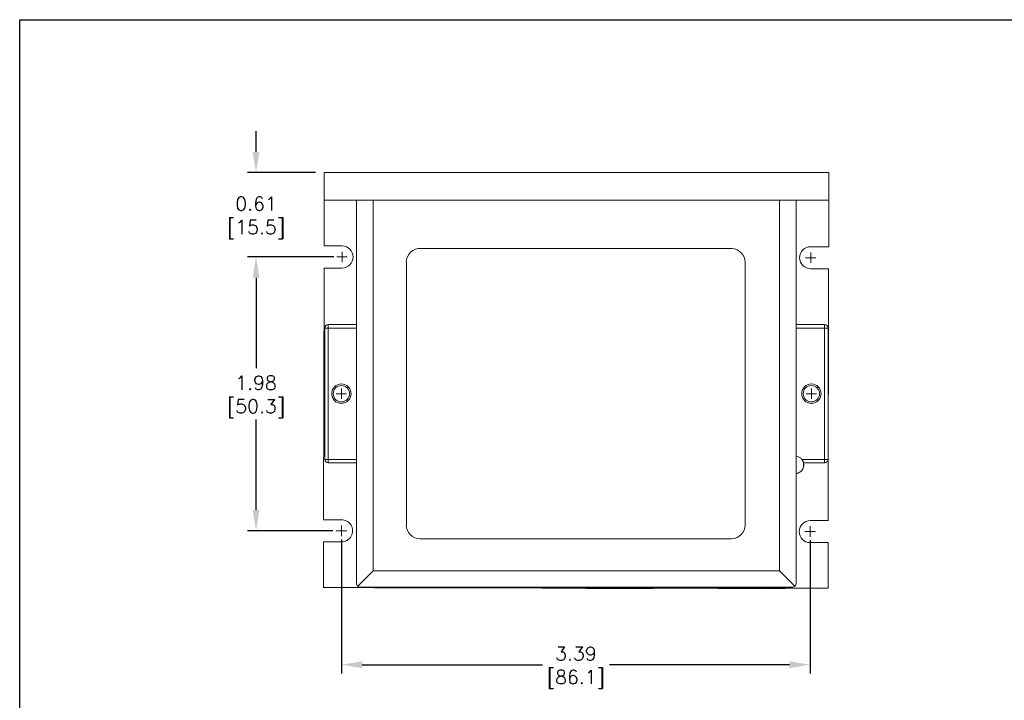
# Model space of a CAD drawing. Extents: x 864.9 to 875.8, y 112.8 to 120.6.
# Tile 6 of 7: x 864.9 to 872, y 115.6 to 120.6. Entities that reach past the tile are written whole.
import ezdxf

# ---------------------------------------------------------------- set-up
doc = ezdxf.new("R2010")
doc.units = 0
doc.header["$LTSCALE"] = 4
doc.header["$MEASUREMENT"] = 0
doc.layers.get('0').update_dxf_attribs({"linetype": 'CONTINUOUS'})
doc.layers.get('DEFPOINTS').update_dxf_attribs({"linetype": 'CONTINUOUS'})
doc.layers.add('Dimensions', color=140, linetype='CONTINUOUS')
doc.layers.add('Dimensions @ 1', color=140, linetype='CONTINUOUS')
doc.styles.get("Standard").update_dxf_attribs({"font": 'romans.shx'})
doc.dimstyles.get("Standard").update_dxf_attribs({"dimtxt": 0.1, "dimasz": 0.15, "dimexe": 0.0625, "dimexo": 0.0625, "dimgap": 0.03, "dimtad": 0, "dimtih": 1, "dimtoh": 1, "dimzin": 0, "dimdsep": 46, "dimtxsty": 'Standard', "dimcen": 0, "dimclrd": 256, "dimclre": 256, "dimclrt": 256, "dimadec": 0, "dimazin": 0, "dimtfac": 1, "dimtofl": 0, "dimtmove": 0, "dimatfit": 3, "dimfxl": 0, "dimtolj": 1, "dimtzin": 0, "dimlwd": -1, "dimlwe": 25, "dimarcsym": 0})

# ---------------------------------------------------------------- blocks, each defined once
blk = doc.blocks.new('*D2')
at = {"layer": 'DEFPOINTS', "color": 0}
for p in [(867.2102, 118.8423), (866.5844, 116.8632), (867.2028, 116.8632)]:
    blk.add_point(p, dxfattribs=at)
at = {"layer": 'Dimensions', "lineweight": 25}
for p, q in [((867.1477, 118.8423), (866.5219, 118.8423)), ((867.1403, 116.8632), (866.5219, 116.8632))]:
    blk.add_line(p, q, dxfattribs=at)
at = {"layer": 'Dimensions'}
for p, q in [((866.5844, 118.6923), (866.5844, 118.0389)), ((866.5844, 117.0132), (866.5844, 117.6665))]:
    blk.add_line(p, q, dxfattribs=at)
for points in [[(866.5594, 118.6923), (866.6094, 118.6923), (866.5844, 118.8423)], [(866.5594, 117.0132), (866.6094, 117.0132), (866.5844, 116.8632)]]:
    blk.add_solid(points, dxfattribs=at)
at = {"layer": 'Dimensions', "char_height": 0.1, "attachment_point": 5}
for s, insert in [('\\A1;1.98', (866.5844, 117.9327)), ('\\A1;[50.3]', (866.5844, 117.7465))]:
    blk.add_mtext(s, dxfattribs=dict(at, insert=insert))
blk = doc.blocks.new('*D3')
at = {"layer": 'DEFPOINTS', "color": 0}
for p in [(866.5844, 119.4522), (867.0771, 119.4522), (867.2102, 118.8423)]:
    blk.add_point(p, dxfattribs=at)
at = {"layer": 'Dimensions'}
for p, q in [((866.5844, 119.6022), (866.5844, 119.7522)), ((866.5844, 118.6923), (866.5844, 118.5423))]:
    blk.add_line(p, q, dxfattribs=at)
at = {"layer": 'Dimensions', "lineweight": 25}
for p, q in [((867.0146, 119.4522), (866.5219, 119.4522)), ((867.1477, 118.8423), (866.5219, 118.8423))]:
    blk.add_line(p, q, dxfattribs=at)
at = {"layer": 'Dimensions'}
for points in [[(866.5594, 119.6022), (866.6094, 119.6022), (866.5844, 119.4522)], [(866.5594, 118.6923), (866.6094, 118.6923), (866.5844, 118.8423)]]:
    blk.add_solid(points, dxfattribs=at)
at = {"layer": 'Dimensions', "char_height": 0.1, "attachment_point": 5}
for s, insert in [('\\A1;0.61', (866.5844, 119.2272)), ('\\A1;[15.5]', (866.5844, 119.041))]:
    blk.add_mtext(s, dxfattribs=dict(at, insert=insert))
blk = doc.blocks.new('*D4')
at = {"layer": 'DEFPOINTS', "color": 0}
for p in [(867.2028, 116.8632), (870.5913, 116.8576), (870.5913, 115.8953)]:
    blk.add_point(p, dxfattribs=at)
at = {"layer": 'Dimensions', "lineweight": 25}
for p, q in [((867.2028, 116.8007), (867.2028, 115.8328)), ((870.5913, 116.7951), (870.5913, 115.8328))]:
    blk.add_line(p, q, dxfattribs=at)
at = {"layer": 'Dimensions'}
for p, q in [((867.3528, 115.8953), (868.6551, 115.8953)), ((870.4413, 115.8953), (869.1389, 115.8953))]:
    blk.add_line(p, q, dxfattribs=at)
for points in [[(867.3528, 115.9203), (867.3528, 115.8703), (867.2028, 115.8953)], [(870.4413, 115.9203), (870.4413, 115.8703), (870.5913, 115.8953)]]:
    blk.add_solid(points, dxfattribs=at)
at = {"layer": 'Dimensions', "char_height": 0.1, "attachment_point": 5}
for s, insert in [('\\A1;3.39', (868.897, 115.9753)), ('\\A1;[86.1]', (868.897, 115.7891))]:
    blk.add_mtext(s, dxfattribs=dict(at, insert=insert))

msp = doc.modelspace()

# ---------------------------------------------------------------- linework, layer by layer
at = {"color": 7, "lineweight": 0}
for p, q in [((867.0768, 119.2553), (867.0771, 119.4522)), ((867.0771, 119.4522), (870.7253, 119.4522)), ((870.7251, 119.2493), (870.7253, 119.4522)), ((867.0762, 118.9224), (867.0768, 119.2553)), ((867.3113, 119.2535), (867.0768, 119.2539)), ((867.3113, 119.2535), (867.3113, 116.4848)), ((867.4313, 119.2535), (867.3113, 119.2535)), ((870.3699, 119.2535), (867.4313, 119.2535)), ((867.4313, 116.5748), (867.4313, 119.2535)), ((870.7251, 119.2535), (870.3699, 119.2535)), ((870.3699, 119.2535), (870.3699, 116.5748)), ((870.4899, 116.4848), (870.4899, 119.2535)), ((870.7246, 118.9165), (870.7251, 119.2493)), ((867.0762, 118.9224), (867.2062, 118.9222)), ((867.7761, 118.9037), (870.0251, 118.9037)), ((870.5946, 118.9167), (870.7246, 118.9165)), ((867.1681, 118.8423), (867.244, 118.8423)), ((867.2061, 118.8043), (867.2061, 118.8802)), ((870.5566, 118.8367), (870.6324, 118.8367)), ((870.5945, 118.7988), (870.5945, 118.8747)), ((867.073, 116.9433), (867.076, 118.7625)), ((867.2059, 118.7623), (867.076, 118.7625)), ((867.6712, 116.9046), (867.6712, 118.8039)), ((870.1201, 118.8039), (870.1201, 116.9045)), ((870.7243, 118.7566), (870.5944, 118.7568)), ((870.7213, 116.9374), (870.7243, 118.7566)), ((867.0814, 118.3289), (867.0814, 117.3794)), ((867.1064, 118.3289), (867.0814, 118.3289)), ((867.3113, 118.3539), (867.1064, 118.3539)), ((867.1064, 118.3289), (867.1064, 118.3539)), ((867.1064, 117.3794), (867.1064, 118.3289)), ((867.1064, 118.3289), (867.3113, 118.3289)), ((870.6948, 118.3539), (870.4899, 118.3539)), ((870.4899, 118.3289), (870.6948, 118.3289)), ((870.6948, 118.3539), (870.6948, 118.3289)), ((870.7198, 118.3289), (870.6948, 118.3289)), ((870.6948, 118.3289), (870.6948, 117.3794)), ((870.7198, 117.3794), (870.7198, 118.3289)), ((867.2014, 117.8162), (867.2014, 117.8921)), ((870.5998, 117.8162), (870.5998, 117.8921)), ((867.1635, 117.8542), (867.2393, 117.8542)), ((870.5619, 117.8542), (870.6378, 117.8542)), ((867.0814, 117.3794), (867.1064, 117.3794)), ((867.1064, 117.3544), (867.1064, 117.3794)), ((867.3113, 117.3794), (867.1064, 117.3794)), ((867.1064, 117.3544), (867.3113, 117.3544)), ((870.6948, 117.3794), (870.5306, 117.3794)), ((870.5427, 117.3544), (870.6948, 117.3544)), ((870.6948, 117.3794), (870.7198, 117.3794)), ((870.6948, 117.3544), (870.6948, 117.3794)), ((867.073, 116.9433), (867.2004, 116.9431)), ((867.2028, 116.8252), (867.2028, 116.9011)), ((870.5913, 116.8197), (870.5913, 116.8956)), ((870.5914, 116.9376), (870.7213, 116.9374)), ((867.1649, 116.8632), (867.2407, 116.8632)), ((870.5533, 116.8576), (870.6292, 116.8576)), ((867.0722, 116.4536), (867.0727, 116.7834)), ((867.2027, 116.7832), (867.0727, 116.7834)), ((870.0251, 116.8046), (867.7711, 116.8046)), ((870.7211, 116.7775), (870.5911, 116.7777)), ((870.7205, 116.4476), (870.7211, 116.7775)), ((867.4313, 116.5748), (867.3201, 116.4636)), ((870.3699, 116.5748), (867.4313, 116.5748)), ((870.3699, 116.5748), (870.4811, 116.4636)), ((867.0722, 116.4536), (867.4417, 116.453)), ((867.3413, 116.4548), (870.4599, 116.4548)), ((867.4417, 116.4514), (867.4417, 116.4548)), ((867.5167, 116.4514), (867.4417, 116.4514)), ((867.5167, 116.4548), (867.5167, 116.4514)), ((867.5667, 116.4514), (867.5167, 116.4514)), ((867.5667, 116.4514), (867.5667, 116.4548)), ((867.7166, 116.4514), (867.5667, 116.4514)), ((867.7166, 116.4548), (867.7166, 116.4514)), ((867.7666, 116.4514), (867.7166, 116.4514)), ((867.7666, 116.4514), (867.7666, 116.4548)), ((867.9165, 116.4514), (867.7666, 116.4514)), ((867.9165, 116.4548), (867.9165, 116.4514)), ((867.9665, 116.4514), (867.9165, 116.4514)), ((867.9665, 116.4514), (867.9665, 116.4548)), ((868.1164, 116.4514), (867.9665, 116.4514)), ((868.1164, 116.4548), (868.1164, 116.4514)), ((868.1664, 116.4514), (868.1164, 116.4514)), ((868.1664, 116.4514), (868.1664, 116.4548)), ((868.3163, 116.4514), (868.1664, 116.4514)), ((868.3163, 116.4548), (868.3163, 116.4514)), ((868.3663, 116.4514), (868.3163, 116.4514)), ((868.3663, 116.4514), (868.3663, 116.4548)), ((868.5162, 116.4514), (868.3663, 116.4514)), ((868.3777, 116.4514), (868.65, 116.451)), ((868.5162, 116.4548), (868.5162, 116.4514)), ((868.5662, 116.4514), (868.5162, 116.4514)), ((868.5662, 116.4514), (868.5662, 116.4548)), ((868.6412, 116.4514), (868.5662, 116.4514)), ((868.6412, 116.4548), (868.6412, 116.4514)), ((868.6499, 116.4481), (868.65, 116.452)), ((868.6499, 116.4481), (868.6791, 116.448)), ((868.65, 116.4548), (868.65, 116.452)), ((868.6791, 116.4519), (868.65, 116.452)), ((868.6791, 116.4548), (868.6791, 116.4522)), ((868.6791, 116.4491), (868.6791, 116.4522)), ((868.8178, 116.4516), (868.6791, 116.4522)), ((868.6791, 116.4491), (868.6791, 116.448)), ((868.8177, 116.4477), (868.6791, 116.4483)), ((868.8177, 116.4477), (868.8178, 116.4516)), ((868.8177, 116.4477), (868.8335, 116.4476)), ((868.8237, 116.4548), (868.8256, 116.4477)), ((868.8256, 116.4477), (868.8276, 116.4548)), ((868.8335, 116.4476), (868.8335, 116.4516)), ((868.9677, 116.451), (868.8335, 116.4516)), ((868.9677, 116.4471), (868.8335, 116.4476)), ((868.9677, 116.4471), (868.9677, 116.451)), ((868.9677, 116.4471), (868.9834, 116.447)), ((868.9735, 116.4548), (868.9755, 116.447)), ((868.9755, 116.447), (868.9777, 116.4548)), ((868.9834, 116.447), (868.9834, 116.4509)), ((869.1176, 116.4504), (868.9834, 116.4509)), ((869.1176, 116.4464), (868.9834, 116.447)), ((869.1176, 116.4464), (869.1176, 116.4504)), ((869.1176, 116.4464), (869.1333, 116.4464)), ((869.1233, 116.4548), (869.1255, 116.4464)), ((869.1255, 116.4464), (869.1278, 116.4548)), ((869.1333, 116.4464), (869.1334, 116.4503)), ((869.2675, 116.4458), (869.1333, 116.4464)), ((869.2676, 116.4497), (869.1334, 116.4503)), ((869.2675, 116.4458), (869.2676, 116.4497)), ((869.2675, 116.4458), (869.2833, 116.4457)), ((869.273, 116.4548), (869.2754, 116.4458)), ((869.2754, 116.4458), (869.2779, 116.4548)), ((869.2833, 116.4457), (869.2833, 116.4497)), ((869.4527, 116.4489), (869.2833, 116.4497)), ((869.4527, 116.445), (869.2833, 116.4457)), ((869.4527, 116.4548), (869.4527, 116.4489)), ((869.4527, 116.4497), (869.4548, 116.4497)), ((869.4527, 116.4489), (869.4527, 116.445)), ((869.4548, 116.4548), (869.4548, 116.4519)), ((869.4548, 116.448), (869.4548, 116.4519)), ((869.4839, 116.4518), (869.4548, 116.4519)), ((869.4548, 116.448), (869.4839, 116.4479)), ((869.4839, 116.4548), (869.4839, 116.4518)), ((869.4839, 116.4518), (869.4839, 116.4481)), ((869.4839, 116.4481), (869.484, 116.448)), ((869.4839, 116.448), (869.4839, 116.4479)), ((869.4839, 116.448), (869.4918, 116.448)), ((869.484, 116.448), (869.485, 116.4518)), ((869.485, 116.4518), (869.4858, 116.4548)), ((869.4918, 116.4518), (869.485, 116.4518)), ((869.4918, 116.4518), (869.4918, 116.452)), ((869.626, 116.4517), (869.4918, 116.452)), ((869.4918, 116.4518), (869.4918, 116.448)), ((869.626, 116.4478), (869.4918, 116.448)), ((869.626, 116.4478), (869.626, 116.4517)), ((869.626, 116.4478), (869.6418, 116.4477)), ((869.632, 116.4548), (869.6339, 116.4478)), ((869.6339, 116.4478), (869.6358, 116.4548)), ((869.6418, 116.4477), (869.6418, 116.4517)), ((869.776, 116.4514), (869.6418, 116.4517)), ((869.7759, 116.4475), (869.6418, 116.4477)), ((869.7759, 116.4475), (869.776, 116.4514)), ((869.7759, 116.4475), (869.7917, 116.4475)), ((869.7819, 116.4548), (869.7838, 116.4475)), ((869.7838, 116.4475), (869.7858, 116.4548)), ((869.7917, 116.4475), (869.7917, 116.4514)), ((869.9259, 116.4512), (869.7917, 116.4514)), ((869.9259, 116.4472), (869.7917, 116.4475)), ((869.9259, 116.4472), (869.9259, 116.4512)), ((869.9259, 116.4472), (869.9416, 116.4472)), ((869.9317, 116.4548), (869.9337, 116.4472)), ((869.9337, 116.4472), (869.9358, 116.4548)), ((869.9416, 116.4472), (869.9416, 116.4511)), ((870.0758, 116.4509), (869.9416, 116.4511)), ((870.0758, 116.447), (869.9416, 116.4472)), ((870.0758, 116.447), (870.0758, 116.4509)), ((870.0758, 116.447), (870.0915, 116.4469)), ((870.0816, 116.4548), (870.0837, 116.4469)), ((870.0837, 116.4469), (870.0858, 116.4548)), ((870.0915, 116.4469), (870.0916, 116.4509)), ((870.2257, 116.4467), (870.0915, 116.4469)), ((870.2257, 116.4506), (870.0916, 116.4509)), ((870.2257, 116.4467), (870.2257, 116.4506)), ((870.2257, 116.4467), (870.2415, 116.4466)), ((870.2314, 116.4548), (870.2336, 116.4467)), ((870.2336, 116.4467), (870.2358, 116.4548)), ((870.2415, 116.4466), (870.2415, 116.4506)), ((870.4109, 116.4503), (870.2415, 116.4506)), ((870.4109, 116.4463), (870.2415, 116.4466)), ((870.4109, 116.4548), (870.4109, 116.4503)), ((870.4109, 116.4503), (870.4109, 116.4463)), ((870.4109, 116.4481), (870.7205, 116.4476))]:
    msp.add_line(p, q, dxfattribs=at)
for centre, radius in [((867.2014, 117.8542), 0.07), ((867.2014, 117.8542), 0.059), ((870.5998, 117.8542), 0.07), ((870.5998, 117.8542), 0.059)]:
    msp.add_circle(centre, radius, dxfattribs=at)
for centre, radius, start, end in [((867.2061, 118.8423), 0.08, 269.90625, 89.90625), ((867.7711, 118.8039), 0.1, 87.13402, 180), ((870.0201, 118.8039), 0.1, 0, 87.13402), ((870.5945, 118.8367), 0.08, 89.90625, 269.90625), ((867.1064, 118.3289), 0.025, 90, 180), ((870.6948, 118.3289), 0.025, 0, 90), ((867.1064, 117.3794), 0.025, 180, 270), ((870.6948, 117.3794), 0.025, 270, 0), ((867.2028, 116.8632), 0.08, 269.90625, 91.7339), ((867.7711, 116.9046), 0.1, 180, 270), ((870.0201, 116.9045), 0.1, 272.86598, 0), ((870.5913, 116.8576), 0.08, 89.90625, 269.90625), ((867.3413, 116.4848), 0.03, 180, 225), ((867.3413, 116.4848), 0.03, 225, 270), ((870.4599, 116.4848), 0.03, 270, 315), ((870.4599, 116.4848), 0.03, 315, 0)]:
    msp.add_arc(centre, radius, start, end, dxfattribs=at)
for points, knots in [([(870.4899, 117.4017), (870.4943, 117.4012), (870.4988, 117.4003), (870.509, 117.3968), (870.5148, 117.3937), (870.5249, 117.386), (870.5295, 117.3813), (870.5367, 117.3708), (870.5395, 117.3649), (870.5422, 117.3557), (870.5428, 117.3525), (870.5436, 117.3461), (870.5437, 117.3427), (870.5436, 117.3394)], [0.0154158, 0.0154158, 0.0154158, 0.0154158, 0.0494224, 0.0494224, 0.0979516, 0.0979516, 0.1465129, 0.1465129, 0.1950731, 0.1950731, 0.2196242, 0.2196242, 0.2448451, 0.2448451, 0.2448451, 0.2448451]), ([(870.5436, 117.3394), (870.5437, 117.3361), (870.5436, 117.3328), (870.5428, 117.3263), (870.5421, 117.3231), (870.5394, 117.3139), (870.5366, 117.3081), (870.5293, 117.2976), (870.5248, 117.2929), (870.5146, 117.2852), (870.5088, 117.2822), (870.4986, 117.2788), (870.4943, 117.2779), (870.4899, 117.2774)], [0, 0, 0, 0, 0.0252209, 0.0252209, 0.049772, 0.049772, 0.0983322, 0.0983322, 0.1468935, 0.1468935, 0.1954227, 0.1954227, 0.2287973, 0.2287973, 0.2287973, 0.2287973]), ([(870.5441, 117.3388), (870.5442, 117.3355), (870.5441, 117.3322), (870.5433, 117.3257), (870.5426, 117.3226), (870.5399, 117.3134), (870.537, 117.3075), (870.5298, 117.297), (870.5252, 117.2923), (870.5151, 117.2847), (870.5093, 117.2816), (870.4989, 117.2782), (870.4944, 117.2772), (870.4899, 117.2768)], [0, 0, 0, 0, 0.0252209, 0.0252209, 0.049772, 0.049772, 0.0983322, 0.0983322, 0.1468935, 0.1468935, 0.1954227, 0.1954227, 0.2300145, 0.2300145, 0.2300145, 0.2300145]), ([(870.5303, 117.3797), (870.5315, 117.3784), (870.5326, 117.3769), (870.5372, 117.3702), (870.54, 117.3643), (870.5427, 117.3551), (870.5433, 117.352), (870.5441, 117.3455), (870.5442, 117.3421), (870.5441, 117.3388)], [0.1330059, 0.1330059, 0.1330059, 0.1330059, 0.1465129, 0.1465129, 0.1950731, 0.1950731, 0.2196242, 0.2196242, 0.2448451, 0.2448451, 0.2448451, 0.2448451])]:
    msp.add_open_spline(points, degree=3, knots=knots, dxfattribs=at)
at = {"layer": 'DEFPOINTS'}
msp.add_lwpolyline([(875.7879, 112.7502), (864.8757, 112.7502), (864.8757, 120.5574), (875.7879, 120.5574)], close=True, dxfattribs=at)

# ---------------------------------------------------------------- dimensions: what is measured, and where the dimension line sits
at = {"layer": 'Dimensions @ 1'}
for base, p2, override, picture, middle in [((866.5844, 119.4522), (867.0771, 119.4522), {"dimscale": 1, "dimpost": '\\X', "dimtix": 0, "dimtofl": 0, "dimtmove": 1, "dimatfit": 3}, '*D3', (866.5844, 119.1472)), ((866.5844, 116.8632), (867.2028, 116.8632), {"dimscale": 1, "dimpost": '\\X', "dimtix": 0, "dimtofl": 0, "dimtmove": 0, "dimatfit": 3}, '*D2', (866.5844, 117.8527))]:
    dim = msp.add_linear_dim(base=base, p1=(867.2102, 118.8423), p2=p2, angle=90, dimstyle='Standard', override=override, dxfattribs=at)
    dim.commit()
    dim.dimension.update_dxf_attribs({"geometry": picture, "text_midpoint": middle})
dim = msp.add_linear_dim(base=(870.5913, 115.8953), p1=(867.2028, 116.8632), p2=(870.5913, 116.8576), dimstyle='Standard', override={"dimscale": 1, "dimpost": '\\X', "dimtix": 0, "dimtofl": 0, "dimtmove": 0, "dimatfit": 3}, dxfattribs=at)
dim.commit()
dim.dimension.update_dxf_attribs({"geometry": '*D4', "text_midpoint": (868.897, 115.8953)})

doc.saveas('drawing.dxf')
